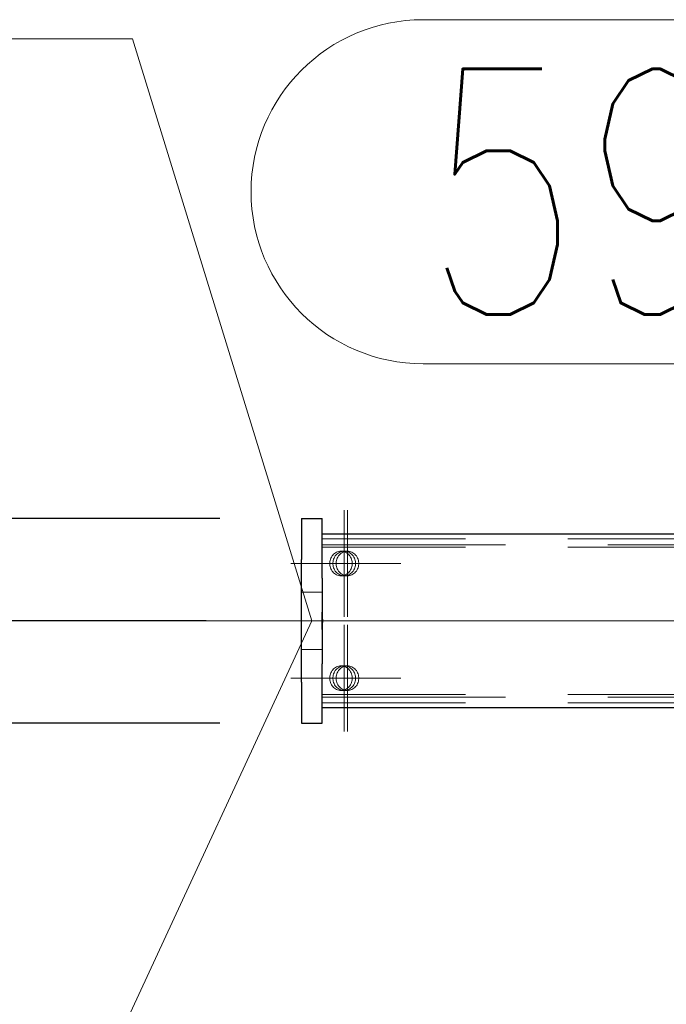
# Model space of a CAD drawing. Header units: millimetres. Extents: x -845 to -83, y 8759 to 9255.
# Tile 167 of 197: x -290.41 to -282.52, y 9000.13 to 9012.15. Entities that reach past the tile are written whole.
import ezdxf

# ---------------------------------------------------------------- set-up
doc = ezdxf.new("R2010")
doc.units = ezdxf.units.MM
doc.header["$LTSCALE"] = 10
doc.linetypes.add('HIDDEN', pattern=[0.375, 0.25, -0.125])
doc.linetypes.add('MITTE', pattern=[2, 1.25, -0.25, 0.25, -0.25])
doc.layers.get('Defpoints').update_dxf_attribs({"color": 1})
for name, color, linetype, lineweight in [('PS_DIM', 4, 'Continuous', 13), ('PS_Hidden', 2, 'HIDDEN', 9), ('PS_Mid', 5, 'MITTE', 15), ('PS_Pos', 1, 'Continuous', 15), ('PS_Shape', 161, 'Continuous', 30), ('PS_SOLID', 7, 'Continuous', 30)]:
    doc.layers.add(name, color=color, linetype=linetype, lineweight=lineweight)
doc.styles.add('simplex', font='simplex.shx', dxfattribs={"width": 0.75})
doc.dimstyles.new('1_20_PRZ', dxfattribs={"dimtxt": 2, "dimasz": 1, "dimexe": 2, "dimexo": 5, "dimgap": 1, "dimtad": 1, "dimdec": 0, "dimlfac": 20, "dimtxsty": 'simplex', "dimblk": 'dimznak', "dimcen": 2, "dimse1": 1, "dimse2": 1, "dimclrd": 256, "dimclrt": 4, "dimadec": 1, "dimazin": 0, "dimtfac": 1, "dimtdec": 0, "dimtix": 1, "dimtmove": 2, "dimatfit": 3, "dimldrblk": 'dim-grot', "dimfxl": 1, "dimarcsym": 0})
doc.dimstyles.new('1_20_SC', dxfattribs={"dimtxt": 2, "dimasz": 1, "dimexe": 1, "dimexo": 1, "dimgap": 1, "dimtad": 1, "dimdec": 0, "dimlfac": 20, "dimtxsty": 'simplex', "dimblk": 'dimznak', "dimcen": 2, "dimclrd": 256, "dimclre": 256, "dimclrt": 4, "dimadec": 1, "dimazin": 0, "dimtfac": 1, "dimtdec": 0, "dimtix": 1, "dimtmove": 2, "dimatfit": 3, "dimldrblk": 'dim-grot', "dimfxl": 1, "dimarcsym": 0})

# ---------------------------------------------------------------- blocks, each defined once
blk = doc.blocks.new('dimznak')
at = {"color": 0}
for points in [[(0, 2), (0, -2)], [(-2, 0), (2, 0)]]:
    blk.add_lwpolyline(points, dxfattribs=at)
at = {"color": 2}
blk.add_lwpolyline([(1, 1), (-1, -1)], dxfattribs=at)
blk = doc.blocks.new('*D183')
at = {"layer": 'Defpoints', "color": 0, "transparency": 16777216}
for p in [(-286.97, 9006.058), (-294.97, 9004.808), (-287.135, 9004.808, -0.974)]:
    blk.add_point(p, dxfattribs=at)
at = {"layer": 'PS_DIM', "lineweight": -2, "transparency": 16777216}
for p, q in [((-294.97, 9007.058), (-294.97, 9008.058)), ((-287.97, 9006.058), (-295.97, 9006.058)), ((-294.97, 9006.058), (-294.97, 9004.808)), ((-288.135, 9004.808), (-295.97, 9004.808)), ((-294.97, 9003.808), (-294.97, 9002.808))]:
    blk.add_line(p, q, dxfattribs=at)
for p, rotation in [((-294.97, 9006.058), 270), ((-294.97, 9004.808), 90)]:
    blk.add_blockref('dimznak', p, dxfattribs=dict(at, rotation=rotation))
at = {"layer": 'PS_DIM', "color": 4, "transparency": 16777216, "insert": (-296.97, 9008.329), "char_height": 2, "attachment_point": 5, "rotation": 90, "style": 'simplex'}
blk.add_mtext('25', dxfattribs=at)
blk = doc.blocks.new('dim-grot')
blk.add_hatch(color=256).paths.add_polyline_path([(0, 0), (-2, 0.5), (-2, -0.5)])
blk.add_lwpolyline([(0, 0), (-2, 0.5), (-2, -0.5), (0, 0)])
blk = doc.blocks.new('*D184')
at = {"layer": 'Defpoints', "color": 0, "transparency": 16777216}
for p in [(-287.135, 9004.808, -0.974), (-294.97, 9003.558), (-286.97, 9003.558)]:
    blk.add_point(p, dxfattribs=at)
at = {"layer": 'PS_DIM', "lineweight": -2, "transparency": 16777216}
for p, q in [((-294.97, 9005.808), (-294.97, 9006.808)), ((-288.135, 9004.808), (-295.97, 9004.808)), ((-294.97, 9004.808), (-294.97, 9003.558)), ((-287.97, 9003.558), (-295.97, 9003.558)), ((-294.97, 9002.558), (-294.97, 9001.558))]:
    blk.add_line(p, q, dxfattribs=at)
for p, rotation in [((-294.97, 9004.808), 270), ((-294.97, 9003.558), 90)]:
    blk.add_blockref('dimznak', p, dxfattribs=dict(at, rotation=rotation))
at = {"layer": 'PS_DIM', "color": 4, "transparency": 16777216, "insert": (-296.97, 9001.787), "char_height": 2, "attachment_point": 5, "rotation": 90, "style": 'simplex'}
blk.add_mtext('25', dxfattribs=at)
blk = doc.blocks.new('*D185')
at = {"layer": 'Defpoints', "color": 0, "transparency": 16777216}
for p in [(-300.524, 9003.748), (-286.72, 9003.748), (-286.72, 9003.558)]:
    blk.add_point(p, dxfattribs=at)
at = {"layer": 'PS_DIM', "lineweight": -2, "transparency": 16777216}
for p, q in [((-300.524, 9004.748), (-300.524, 9005.748)), ((-300.524, 9003.558), (-300.524, 9003.748)), ((-300.524, 9002.558), (-300.524, 9001.558))]:
    blk.add_line(p, q, dxfattribs=at)
for p, rotation in [((-300.524, 9003.748), 270), ((-300.524, 9003.558), 90)]:
    blk.add_blockref('dimznak', p, dxfattribs=dict(at, rotation=rotation))
at = {"layer": 'PS_DIM', "color": 4, "transparency": 16777216, "insert": (-302.524, 9001.941), "char_height": 2, "attachment_point": 5, "rotation": 90, "style": 'simplex'}
blk.add_mtext('4', dxfattribs=at)
blk = doc.blocks.new('*D186')
at = {"layer": 'Defpoints', "color": 0, "transparency": 16777216}
for p in [(-300.524, 9005.868), (-286.72, 9005.868), (-286.72, 9003.748)]:
    blk.add_point(p, dxfattribs=at)
at = {"layer": 'PS_DIM', "lineweight": -2, "transparency": 16777216}
for p, q in [((-300.524, 9006.868), (-300.524, 9007.868)), ((-300.524, 9003.748), (-300.524, 9005.868)), ((-300.524, 9002.748), (-300.524, 9001.748))]:
    blk.add_line(p, q, dxfattribs=at)
for p, rotation in [((-300.524, 9005.868), 270), ((-300.524, 9003.748), 90)]:
    blk.add_blockref('dimznak', p, dxfattribs=dict(at, rotation=rotation))
at = {"layer": 'PS_DIM', "color": 4, "transparency": 16777216, "insert": (-304.878, 9004.808), "char_height": 2, "attachment_point": 5, "rotation": 90, "style": 'simplex'}
blk.add_mtext('42', dxfattribs=at)
blk = doc.blocks.new('*D187')
at = {"layer": 'Defpoints', "color": 0, "transparency": 16777216}
for p in [(-300.524, 9006.058), (-286.72, 9006.058), (-286.72, 9005.868)]:
    blk.add_point(p, dxfattribs=at)
at = {"layer": 'PS_DIM', "lineweight": -2, "transparency": 16777216}
for p, q in [((-300.524, 9007.058), (-300.524, 9008.058)), ((-300.524, 9005.868), (-300.524, 9006.058)), ((-300.524, 9004.868), (-300.524, 9003.868))]:
    blk.add_line(p, q, dxfattribs=at)
for p, rotation in [((-300.524, 9006.058), 270), ((-300.524, 9005.868), 90)]:
    blk.add_blockref('dimznak', p, dxfattribs=dict(at, rotation=rotation))
at = {"layer": 'PS_DIM', "color": 4, "transparency": 16777216, "insert": (-302.524, 9007.674), "char_height": 2, "attachment_point": 5, "rotation": 90, "style": 'simplex'}
blk.add_mtext('4', dxfattribs=at)
blk = doc.blocks.new('*X443')
at = {"layer": 'PS_Hidden', "color": 2, "linetype": 'HIDDEN'}
for p, q in [((-277.472, 9005.808), (-286.72, 9005.808)), ((-239.484, 9005.738), (-286.72, 9005.738)), ((-277.472, 9005.708), (-286.72, 9005.708)), ((-286.557, 9005.639), (-286.569, 9005.631)), ((-286.545, 9005.646), (-286.557, 9005.639)), ((-286.531, 9005.651), (-286.545, 9005.646)), ((-286.518, 9005.655), (-286.531, 9005.651)), ((-286.53, 9005.631), (-286.518, 9005.639)), ((-286.504, 9005.657), (-286.518, 9005.655)), ((-286.518, 9005.639), (-286.505, 9005.646)), ((-286.505, 9005.646), (-286.492, 9005.651)), ((-286.49, 9005.658), (-286.504, 9005.657)), ((-286.492, 9005.651), (-286.479, 9005.655)), ((-286.476, 9005.657), (-286.49, 9005.658)), ((-286.49, 9005.658), (-286.451, 9005.658)), ((-286.49, 9005.631), (-286.478, 9005.639)), ((-286.479, 9005.655), (-286.465, 9005.657)), ((-286.478, 9005.639), (-286.466, 9005.646)), ((-286.462, 9005.655), (-286.476, 9005.657)), ((-286.466, 9005.646), (-286.453, 9005.651)), ((-286.465, 9005.657), (-286.451, 9005.658)), ((-286.449, 9005.651), (-286.462, 9005.655)), ((-286.453, 9005.651), (-286.439, 9005.655)), ((-286.451, 9005.658), (-286.437, 9005.657)), ((-286.451, 9005.658), (-286.411, 9005.658)), ((-286.436, 9005.646), (-286.449, 9005.651)), ((-286.439, 9005.655), (-286.425, 9005.657)), ((-286.437, 9005.657), (-286.423, 9005.655)), ((-286.423, 9005.639), (-286.436, 9005.646)), ((-286.425, 9005.657), (-286.411, 9005.658)), ((-286.423, 9005.655), (-286.409, 9005.651)), ((-286.411, 9005.631), (-286.423, 9005.639)), ((-286.411, 9005.658), (-286.397, 9005.657)), ((-286.409, 9005.651), (-286.396, 9005.646)), ((-286.397, 9005.657), (-286.384, 9005.655)), ((-286.396, 9005.646), (-286.384, 9005.639)), ((-286.384, 9005.655), (-286.37, 9005.651)), ((-286.384, 9005.639), (-286.372, 9005.631)), ((-286.37, 9005.651), (-286.357, 9005.646)), ((-286.357, 9005.646), (-286.344, 9005.639)), ((-286.344, 9005.639), (-286.333, 9005.631)), ((-286.626, 9005.531), (-286.628, 9005.516)), ((-286.628, 9005.516), (-286.628, 9005.5)), ((-286.624, 9005.546), (-286.626, 9005.531)), ((-286.619, 9005.56), (-286.624, 9005.546)), ((-286.614, 9005.574), (-286.619, 9005.56)), ((-286.607, 9005.587), (-286.614, 9005.574)), ((-286.599, 9005.6), (-286.607, 9005.587)), ((-286.59, 9005.611), (-286.599, 9005.6)), ((-286.58, 9005.622), (-286.59, 9005.611)), ((-286.588, 9005.516), (-286.587, 9005.531)), ((-286.588, 9005.5), (-286.588, 9005.516)), ((-286.587, 9005.531), (-286.584, 9005.546)), ((-286.584, 9005.546), (-286.58, 9005.56)), ((-286.569, 9005.631), (-286.58, 9005.622)), ((-286.58, 9005.56), (-286.575, 9005.574)), ((-286.575, 9005.574), (-286.568, 9005.587)), ((-286.568, 9005.587), (-286.56, 9005.6)), ((-286.56, 9005.6), (-286.551, 9005.611)), ((-286.551, 9005.611), (-286.541, 9005.622)), ((-286.549, 9005.516), (-286.548, 9005.531)), ((-286.549, 9005.5), (-286.549, 9005.516)), ((-286.548, 9005.531), (-286.545, 9005.546)), ((-286.545, 9005.546), (-286.541, 9005.56)), ((-286.541, 9005.622), (-286.53, 9005.631)), ((-286.541, 9005.56), (-286.535, 9005.574)), ((-286.535, 9005.574), (-286.528, 9005.587)), ((-286.528, 9005.587), (-286.52, 9005.6)), ((-286.52, 9005.6), (-286.511, 9005.611)), ((-286.511, 9005.611), (-286.501, 9005.622)), ((-286.501, 9005.622), (-286.49, 9005.631)), ((-286.4, 9005.622), (-286.411, 9005.631)), ((-286.39, 9005.611), (-286.4, 9005.622)), ((-286.381, 9005.6), (-286.39, 9005.611)), ((-286.373, 9005.587), (-286.381, 9005.6)), ((-286.366, 9005.574), (-286.373, 9005.587)), ((-286.372, 9005.631), (-286.361, 9005.622)), ((-286.361, 9005.56), (-286.366, 9005.574)), ((-286.361, 9005.622), (-286.351, 9005.611)), ((-286.357, 9005.546), (-286.361, 9005.56)), ((-286.354, 9005.531), (-286.357, 9005.546)), ((-286.352, 9005.516), (-286.354, 9005.531)), ((-286.352, 9005.5), (-286.352, 9005.516)), ((-286.351, 9005.611), (-286.342, 9005.6)), ((-286.342, 9005.6), (-286.334, 9005.587)), ((-286.334, 9005.587), (-286.327, 9005.574)), ((-286.333, 9005.631), (-286.322, 9005.622)), ((-286.327, 9005.574), (-286.321, 9005.56)), ((-286.322, 9005.622), (-286.311, 9005.611)), ((-286.321, 9005.56), (-286.317, 9005.546)), ((-286.317, 9005.546), (-286.314, 9005.531)), ((-286.314, 9005.531), (-286.313, 9005.516)), ((-286.313, 9005.516), (-286.313, 9005.5)), ((-286.311, 9005.611), (-286.302, 9005.6)), ((-286.302, 9005.6), (-286.294, 9005.587)), ((-286.294, 9005.587), (-286.288, 9005.574)), ((-286.288, 9005.574), (-286.282, 9005.56)), ((-286.282, 9005.56), (-286.278, 9005.546)), ((-286.278, 9005.546), (-286.275, 9005.531)), ((-286.275, 9005.531), (-286.274, 9005.516)), ((-286.274, 9005.516), (-286.274, 9005.5)), ((-286.628, 9005.5), (-286.626, 9005.485)), ((-286.626, 9005.485), (-286.624, 9005.47)), ((-286.624, 9005.47), (-286.619, 9005.456)), ((-286.619, 9005.456), (-286.614, 9005.442)), ((-286.614, 9005.442), (-286.607, 9005.429)), ((-286.607, 9005.429), (-286.599, 9005.416)), ((-286.599, 9005.416), (-286.59, 9005.405)), ((-286.59, 9005.405), (-286.58, 9005.394)), ((-286.587, 9005.485), (-286.588, 9005.5)), ((-286.584, 9005.47), (-286.587, 9005.485)), ((-286.58, 9005.456), (-286.584, 9005.47)), ((-286.575, 9005.442), (-286.58, 9005.456)), ((-286.58, 9005.394), (-286.569, 9005.385)), ((-286.568, 9005.429), (-286.575, 9005.442)), ((-286.56, 9005.416), (-286.568, 9005.429)), ((-286.551, 9005.405), (-286.56, 9005.416)), ((-286.541, 9005.394), (-286.551, 9005.405)), ((-286.548, 9005.485), (-286.549, 9005.5)), ((-286.545, 9005.47), (-286.548, 9005.485)), ((-286.541, 9005.456), (-286.545, 9005.47)), ((-286.535, 9005.442), (-286.541, 9005.456)), ((-286.53, 9005.385), (-286.541, 9005.394)), ((-286.528, 9005.429), (-286.535, 9005.442)), ((-286.52, 9005.416), (-286.528, 9005.429)), ((-286.511, 9005.405), (-286.52, 9005.416)), ((-286.501, 9005.394), (-286.511, 9005.405)), ((-286.49, 9005.385), (-286.501, 9005.394)), ((-286.411, 9005.385), (-286.4, 9005.394)), ((-286.4, 9005.394), (-286.39, 9005.405)), ((-286.39, 9005.405), (-286.381, 9005.416)), ((-286.381, 9005.416), (-286.373, 9005.429)), ((-286.373, 9005.429), (-286.366, 9005.442)), ((-286.361, 9005.394), (-286.372, 9005.385)), ((-286.366, 9005.442), (-286.361, 9005.456)), ((-286.361, 9005.456), (-286.357, 9005.47)), ((-286.351, 9005.405), (-286.361, 9005.394)), ((-286.357, 9005.47), (-286.354, 9005.485)), ((-286.354, 9005.485), (-286.352, 9005.5)), ((-286.342, 9005.416), (-286.351, 9005.405)), ((-286.334, 9005.429), (-286.342, 9005.416)), ((-286.327, 9005.442), (-286.334, 9005.429)), ((-286.322, 9005.394), (-286.333, 9005.385)), ((-286.321, 9005.456), (-286.327, 9005.442)), ((-286.311, 9005.405), (-286.322, 9005.394)), ((-286.317, 9005.47), (-286.321, 9005.456)), ((-286.314, 9005.485), (-286.317, 9005.47)), ((-286.313, 9005.5), (-286.314, 9005.485)), ((-286.302, 9005.416), (-286.311, 9005.405)), ((-286.294, 9005.429), (-286.302, 9005.416)), ((-286.288, 9005.442), (-286.294, 9005.429)), ((-286.282, 9005.456), (-286.288, 9005.442)), ((-286.278, 9005.47), (-286.282, 9005.456)), ((-286.275, 9005.485), (-286.278, 9005.47)), ((-286.274, 9005.5), (-286.275, 9005.485)), ((-286.569, 9005.385), (-286.557, 9005.377)), ((-286.557, 9005.377), (-286.545, 9005.37)), ((-286.545, 9005.37), (-286.531, 9005.365)), ((-286.531, 9005.365), (-286.518, 9005.361)), ((-286.518, 9005.377), (-286.53, 9005.385)), ((-286.505, 9005.37), (-286.518, 9005.377)), ((-286.518, 9005.361), (-286.504, 9005.359)), ((-286.492, 9005.365), (-286.505, 9005.37)), ((-286.504, 9005.359), (-286.49, 9005.358)), ((-286.479, 9005.361), (-286.492, 9005.365)), ((-286.478, 9005.377), (-286.49, 9005.385)), ((-286.49, 9005.358), (-286.476, 9005.359)), ((-286.49, 9005.358), (-286.451, 9005.358)), ((-286.465, 9005.359), (-286.479, 9005.361)), ((-286.466, 9005.37), (-286.478, 9005.377)), ((-286.476, 9005.359), (-286.462, 9005.361)), ((-286.453, 9005.365), (-286.466, 9005.37)), ((-286.451, 9005.358), (-286.465, 9005.359)), ((-286.462, 9005.361), (-286.449, 9005.365)), ((-286.439, 9005.361), (-286.453, 9005.365)), ((-286.437, 9005.359), (-286.451, 9005.358)), ((-286.451, 9005.358), (-286.411, 9005.358)), ((-286.449, 9005.365), (-286.436, 9005.37)), ((-286.425, 9005.359), (-286.439, 9005.361)), ((-286.423, 9005.361), (-286.437, 9005.359)), ((-286.436, 9005.37), (-286.423, 9005.377)), ((-286.411, 9005.358), (-286.425, 9005.359)), ((-286.423, 9005.377), (-286.411, 9005.385)), ((-286.409, 9005.365), (-286.423, 9005.361)), ((-286.397, 9005.359), (-286.411, 9005.358)), ((-286.396, 9005.37), (-286.409, 9005.365)), ((-286.384, 9005.361), (-286.397, 9005.359)), ((-286.384, 9005.377), (-286.396, 9005.37)), ((-286.372, 9005.385), (-286.384, 9005.377)), ((-286.37, 9005.365), (-286.384, 9005.361)), ((-286.357, 9005.37), (-286.37, 9005.365)), ((-286.344, 9005.377), (-286.357, 9005.37)), ((-286.333, 9005.385), (-286.344, 9005.377)), ((-286.97, 9005.158), (-286.72, 9005.158)), ((-286.97, 9004.458), (-286.72, 9004.458)), ((-286.599, 9004.2), (-286.607, 9004.187)), ((-286.59, 9004.211), (-286.599, 9004.2)), ((-286.58, 9004.222), (-286.59, 9004.211)), ((-286.569, 9004.231), (-286.58, 9004.222)), ((-286.557, 9004.239), (-286.569, 9004.231)), ((-286.568, 9004.187), (-286.56, 9004.2)), ((-286.56, 9004.2), (-286.551, 9004.211)), ((-286.545, 9004.246), (-286.557, 9004.239)), ((-286.551, 9004.211), (-286.541, 9004.222)), ((-286.531, 9004.251), (-286.545, 9004.246)), ((-286.541, 9004.222), (-286.53, 9004.231)), ((-286.518, 9004.255), (-286.531, 9004.251)), ((-286.53, 9004.231), (-286.518, 9004.239)), ((-286.528, 9004.187), (-286.52, 9004.2)), ((-286.52, 9004.2), (-286.511, 9004.211)), ((-286.504, 9004.257), (-286.518, 9004.255)), ((-286.518, 9004.239), (-286.505, 9004.246)), ((-286.511, 9004.211), (-286.501, 9004.222)), ((-286.505, 9004.246), (-286.492, 9004.251)), ((-286.49, 9004.258), (-286.504, 9004.257)), ((-286.501, 9004.222), (-286.49, 9004.231)), ((-286.492, 9004.251), (-286.479, 9004.255)), ((-286.476, 9004.257), (-286.49, 9004.258)), ((-286.49, 9004.258), (-286.451, 9004.258)), ((-286.49, 9004.231), (-286.478, 9004.239)), ((-286.479, 9004.255), (-286.465, 9004.257)), ((-286.478, 9004.239), (-286.466, 9004.246)), ((-286.462, 9004.255), (-286.476, 9004.257)), ((-286.466, 9004.246), (-286.453, 9004.251)), ((-286.465, 9004.257), (-286.451, 9004.258)), ((-286.449, 9004.251), (-286.462, 9004.255)), ((-286.453, 9004.251), (-286.439, 9004.255)), ((-286.451, 9004.258), (-286.437, 9004.257)), ((-286.451, 9004.258), (-286.411, 9004.258)), ((-286.436, 9004.246), (-286.449, 9004.251)), ((-286.439, 9004.255), (-286.425, 9004.257)), ((-286.437, 9004.257), (-286.423, 9004.255)), ((-286.423, 9004.239), (-286.436, 9004.246)), ((-286.425, 9004.257), (-286.411, 9004.258)), ((-286.423, 9004.255), (-286.409, 9004.251)), ((-286.411, 9004.231), (-286.423, 9004.239)), ((-286.411, 9004.258), (-286.397, 9004.257)), ((-286.4, 9004.222), (-286.411, 9004.231)), ((-286.409, 9004.251), (-286.396, 9004.246)), ((-286.39, 9004.211), (-286.4, 9004.222)), ((-286.397, 9004.257), (-286.384, 9004.255)), ((-286.396, 9004.246), (-286.384, 9004.239)), ((-286.381, 9004.2), (-286.39, 9004.211)), ((-286.384, 9004.255), (-286.37, 9004.251)), ((-286.384, 9004.239), (-286.372, 9004.231)), ((-286.373, 9004.187), (-286.381, 9004.2)), ((-286.372, 9004.231), (-286.361, 9004.222)), ((-286.37, 9004.251), (-286.357, 9004.246)), ((-286.361, 9004.222), (-286.351, 9004.211)), ((-286.357, 9004.246), (-286.344, 9004.239)), ((-286.351, 9004.211), (-286.342, 9004.2)), ((-286.344, 9004.239), (-286.333, 9004.231)), ((-286.342, 9004.2), (-286.334, 9004.187)), ((-286.333, 9004.231), (-286.322, 9004.222)), ((-286.322, 9004.222), (-286.311, 9004.211)), ((-286.311, 9004.211), (-286.302, 9004.2)), ((-286.302, 9004.2), (-286.294, 9004.187)), ((-286.626, 9004.131), (-286.628, 9004.116)), ((-286.628, 9004.116), (-286.628, 9004.1)), ((-286.628, 9004.1), (-286.626, 9004.085)), ((-286.624, 9004.146), (-286.626, 9004.131)), ((-286.626, 9004.085), (-286.624, 9004.07)), ((-286.619, 9004.16), (-286.624, 9004.146)), ((-286.614, 9004.174), (-286.619, 9004.16)), ((-286.607, 9004.187), (-286.614, 9004.174)), ((-286.588, 9004.116), (-286.587, 9004.131)), ((-286.588, 9004.1), (-286.588, 9004.116)), ((-286.587, 9004.085), (-286.588, 9004.1)), ((-286.587, 9004.131), (-286.584, 9004.146)), ((-286.584, 9004.07), (-286.587, 9004.085)), ((-286.584, 9004.146), (-286.58, 9004.16)), ((-286.58, 9004.16), (-286.575, 9004.174)), ((-286.575, 9004.174), (-286.568, 9004.187)), ((-286.549, 9004.116), (-286.548, 9004.131)), ((-286.549, 9004.1), (-286.549, 9004.116)), ((-286.548, 9004.085), (-286.549, 9004.1)), ((-286.548, 9004.131), (-286.545, 9004.146)), ((-286.545, 9004.07), (-286.548, 9004.085)), ((-286.545, 9004.146), (-286.541, 9004.16)), ((-286.541, 9004.16), (-286.535, 9004.174)), ((-286.535, 9004.174), (-286.528, 9004.187)), ((-286.366, 9004.174), (-286.373, 9004.187)), ((-286.361, 9004.16), (-286.366, 9004.174)), ((-286.357, 9004.146), (-286.361, 9004.16)), ((-286.354, 9004.131), (-286.357, 9004.146)), ((-286.357, 9004.07), (-286.354, 9004.085)), ((-286.352, 9004.116), (-286.354, 9004.131)), ((-286.354, 9004.085), (-286.352, 9004.1)), ((-286.352, 9004.1), (-286.352, 9004.116)), ((-286.334, 9004.187), (-286.327, 9004.174)), ((-286.327, 9004.174), (-286.321, 9004.16)), ((-286.321, 9004.16), (-286.317, 9004.146)), ((-286.317, 9004.146), (-286.314, 9004.131)), ((-286.314, 9004.085), (-286.317, 9004.07)), ((-286.314, 9004.131), (-286.313, 9004.116)), ((-286.313, 9004.1), (-286.314, 9004.085)), ((-286.313, 9004.116), (-286.313, 9004.1)), ((-286.294, 9004.187), (-286.288, 9004.174)), ((-286.288, 9004.174), (-286.282, 9004.16)), ((-286.282, 9004.16), (-286.278, 9004.146)), ((-286.278, 9004.146), (-286.275, 9004.131)), ((-286.275, 9004.085), (-286.278, 9004.07)), ((-286.275, 9004.131), (-286.274, 9004.116)), ((-286.274, 9004.1), (-286.275, 9004.085)), ((-286.274, 9004.116), (-286.274, 9004.1)), ((-286.624, 9004.07), (-286.619, 9004.056)), ((-286.619, 9004.056), (-286.614, 9004.042)), ((-286.614, 9004.042), (-286.607, 9004.029)), ((-286.607, 9004.029), (-286.599, 9004.016)), ((-286.599, 9004.016), (-286.59, 9004.005)), ((-286.59, 9004.005), (-286.58, 9003.994)), ((-286.58, 9004.056), (-286.584, 9004.07)), ((-286.575, 9004.042), (-286.58, 9004.056)), ((-286.58, 9003.994), (-286.569, 9003.985)), ((-286.568, 9004.029), (-286.575, 9004.042)), ((-286.569, 9003.985), (-286.557, 9003.977)), ((-286.56, 9004.016), (-286.568, 9004.029)), ((-286.551, 9004.005), (-286.56, 9004.016)), ((-286.557, 9003.977), (-286.545, 9003.97)), ((-286.541, 9003.994), (-286.551, 9004.005)), ((-286.541, 9004.056), (-286.545, 9004.07)), ((-286.545, 9003.97), (-286.531, 9003.965)), ((-286.535, 9004.042), (-286.541, 9004.056)), ((-286.53, 9003.985), (-286.541, 9003.994)), ((-286.528, 9004.029), (-286.535, 9004.042)), ((-286.531, 9003.965), (-286.518, 9003.961)), ((-286.518, 9003.977), (-286.53, 9003.985)), ((-286.52, 9004.016), (-286.528, 9004.029)), ((-286.511, 9004.005), (-286.52, 9004.016)), ((-286.505, 9003.97), (-286.518, 9003.977)), ((-286.518, 9003.961), (-286.504, 9003.959)), ((-286.501, 9003.994), (-286.511, 9004.005)), ((-286.492, 9003.965), (-286.505, 9003.97)), ((-286.504, 9003.959), (-286.49, 9003.958)), ((-286.49, 9003.985), (-286.501, 9003.994)), ((-286.479, 9003.961), (-286.492, 9003.965)), ((-286.478, 9003.977), (-286.49, 9003.985)), ((-286.49, 9003.958), (-286.476, 9003.959)), ((-286.49, 9003.958), (-286.451, 9003.958)), ((-286.465, 9003.959), (-286.479, 9003.961)), ((-286.466, 9003.97), (-286.478, 9003.977)), ((-286.476, 9003.959), (-286.462, 9003.961)), ((-286.453, 9003.965), (-286.466, 9003.97)), ((-286.451, 9003.958), (-286.465, 9003.959)), ((-286.462, 9003.961), (-286.449, 9003.965)), ((-286.439, 9003.961), (-286.453, 9003.965)), ((-286.437, 9003.959), (-286.451, 9003.958)), ((-286.451, 9003.958), (-286.411, 9003.958)), ((-286.449, 9003.965), (-286.436, 9003.97)), ((-286.425, 9003.959), (-286.439, 9003.961)), ((-286.423, 9003.961), (-286.437, 9003.959)), ((-286.436, 9003.97), (-286.423, 9003.977)), ((-286.411, 9003.958), (-286.425, 9003.959)), ((-286.423, 9003.977), (-286.411, 9003.985)), ((-286.409, 9003.965), (-286.423, 9003.961)), ((-286.411, 9003.985), (-286.4, 9003.994)), ((-286.397, 9003.959), (-286.411, 9003.958)), ((-286.396, 9003.97), (-286.409, 9003.965)), ((-286.4, 9003.994), (-286.39, 9004.005)), ((-286.384, 9003.961), (-286.397, 9003.959)), ((-286.384, 9003.977), (-286.396, 9003.97)), ((-286.39, 9004.005), (-286.381, 9004.016)), ((-286.372, 9003.985), (-286.384, 9003.977)), ((-286.37, 9003.965), (-286.384, 9003.961)), ((-286.381, 9004.016), (-286.373, 9004.029)), ((-286.373, 9004.029), (-286.366, 9004.042)), ((-286.361, 9003.994), (-286.372, 9003.985)), ((-286.357, 9003.97), (-286.37, 9003.965)), ((-286.366, 9004.042), (-286.361, 9004.056)), ((-286.361, 9004.056), (-286.357, 9004.07)), ((-286.351, 9004.005), (-286.361, 9003.994)), ((-286.344, 9003.977), (-286.357, 9003.97)), ((-286.342, 9004.016), (-286.351, 9004.005)), ((-286.333, 9003.985), (-286.344, 9003.977)), ((-286.334, 9004.029), (-286.342, 9004.016)), ((-286.327, 9004.042), (-286.334, 9004.029)), ((-286.322, 9003.994), (-286.333, 9003.985)), ((-286.321, 9004.056), (-286.327, 9004.042)), ((-286.311, 9004.005), (-286.322, 9003.994)), ((-286.317, 9004.07), (-286.321, 9004.056)), ((-286.302, 9004.016), (-286.311, 9004.005)), ((-286.294, 9004.029), (-286.302, 9004.016)), ((-286.288, 9004.042), (-286.294, 9004.029)), ((-286.282, 9004.056), (-286.288, 9004.042)), ((-286.278, 9004.07), (-286.282, 9004.056)), ((-277.472, 9003.908), (-286.72, 9003.908)), ((-239.484, 9003.878), (-286.72, 9003.878)), ((-277.472, 9003.808), (-286.72, 9003.808))]:
    blk.add_line(p, q, dxfattribs=at)
at = {"layer": 'PS_Mid', "color": 5, "linetype": 'MITTE'}
for p, q in [((-286.451, 9006.158), (-286.451, 9004.858)), ((-286.411, 9006.158), (-286.411, 9004.858)), ((-285.801, 9005.508), (-287.101, 9005.508)), ((-285.761, 9005.508), (-287.061, 9005.508)), ((-237.186, 9004.808), (-289.433, 9004.808)), ((-254.826, 9004.808), (-289.214, 9004.808)), ((-286.22, 9004.808), (-287.47, 9004.808)), ((-286.22, 9004.808), (-287.47, 9004.808)), ((-286.451, 9004.758), (-286.451, 9003.458)), ((-286.411, 9004.758), (-286.411, 9003.458)), ((-285.801, 9004.108), (-287.101, 9004.108)), ((-285.761, 9004.108), (-287.061, 9004.108))]:
    blk.add_line(p, q, dxfattribs=at)
at = {"layer": 'PS_SOLID', "color": 7, "linetype": 'Continuous'}
for p, q in [((-286.97, 9006.058), (-286.97, 9005.558)), ((-286.97, 9006.058), (-286.72, 9006.058)), ((-286.72, 9005.558), (-286.72, 9006.058)), ((-239.484, 9005.868), (-286.72, 9005.868)), ((-286.97, 9004.058), (-286.97, 9005.558)), ((-286.72, 9005.331), (-286.72, 9005.558)), ((-286.72, 9005.331), (-286.72, 9004.915)), ((-286.72, 9004.915), (-286.719, 9004.912)), ((-286.72, 9004.701), (-286.72, 9004.915)), ((-286.719, 9004.912), (-286.719, 9004.908)), ((-286.719, 9004.908), (-286.719, 9004.905)), ((-286.719, 9004.905), (-286.719, 9004.901)), ((-286.719, 9004.901), (-286.719, 9004.898)), ((-286.719, 9004.898), (-286.719, 9004.894)), ((-286.719, 9004.894), (-286.719, 9004.891)), ((-286.719, 9004.891), (-286.719, 9004.888)), ((-286.719, 9004.888), (-286.718, 9004.884)), ((-286.718, 9004.884), (-286.718, 9004.881)), ((-286.718, 9004.881), (-286.718, 9004.877)), ((-286.718, 9004.877), (-286.718, 9004.874)), ((-286.718, 9004.874), (-286.718, 9004.87)), ((-286.718, 9004.87), (-286.718, 9004.867)), ((-286.718, 9004.867), (-286.718, 9004.863)), ((-286.718, 9004.863), (-286.718, 9004.86)), ((-286.718, 9004.86), (-286.718, 9004.856)), ((-286.718, 9004.856), (-286.718, 9004.853)), ((-286.718, 9004.853), (-286.718, 9004.849)), ((-286.718, 9004.849), (-286.718, 9004.846)), ((-286.718, 9004.846), (-286.718, 9004.843)), ((-286.718, 9004.843), (-286.718, 9004.839)), ((-286.718, 9004.839), (-286.718, 9004.836)), ((-286.718, 9004.836), (-286.718, 9004.832)), ((-286.718, 9004.832), (-286.717, 9004.829)), ((-286.717, 9004.829), (-286.717, 9004.825)), ((-286.717, 9004.825), (-286.717, 9004.822)), ((-286.717, 9004.822), (-286.717, 9004.818)), ((-286.717, 9004.818), (-286.717, 9004.815)), ((-286.717, 9004.815), (-286.717, 9004.811)), ((-286.717, 9004.811), (-286.717, 9004.808)), ((-286.717, 9004.808), (-286.717, 9004.804)), ((-286.717, 9004.804), (-286.717, 9004.801)), ((-286.717, 9004.801), (-286.717, 9004.798)), ((-286.717, 9004.798), (-286.717, 9004.794)), ((-286.717, 9004.794), (-286.717, 9004.791)), ((-286.719, 9004.704), (-286.72, 9004.701)), ((-286.72, 9004.701), (-286.72, 9004.285)), ((-286.718, 9004.732), (-286.719, 9004.728)), ((-286.719, 9004.728), (-286.719, 9004.725)), ((-286.719, 9004.725), (-286.719, 9004.721)), ((-286.719, 9004.721), (-286.719, 9004.718)), ((-286.719, 9004.718), (-286.719, 9004.714)), ((-286.719, 9004.714), (-286.719, 9004.711)), ((-286.719, 9004.711), (-286.719, 9004.708)), ((-286.719, 9004.708), (-286.719, 9004.704)), ((-286.717, 9004.787), (-286.718, 9004.784)), ((-286.718, 9004.784), (-286.718, 9004.78)), ((-286.718, 9004.78), (-286.718, 9004.777)), ((-286.718, 9004.777), (-286.718, 9004.773)), ((-286.718, 9004.773), (-286.718, 9004.77)), ((-286.718, 9004.77), (-286.718, 9004.766)), ((-286.718, 9004.766), (-286.718, 9004.763)), ((-286.718, 9004.763), (-286.718, 9004.759)), ((-286.718, 9004.759), (-286.718, 9004.756)), ((-286.718, 9004.756), (-286.718, 9004.753)), ((-286.718, 9004.753), (-286.718, 9004.749)), ((-286.718, 9004.749), (-286.718, 9004.746)), ((-286.718, 9004.746), (-286.718, 9004.742)), ((-286.718, 9004.742), (-286.718, 9004.739)), ((-286.718, 9004.739), (-286.718, 9004.735)), ((-286.718, 9004.735), (-286.718, 9004.732)), ((-286.717, 9004.791), (-286.717, 9004.787)), ((-286.72, 9004.058), (-286.72, 9004.285)), ((-286.97, 9004.058), (-286.97, 9003.558)), ((-286.72, 9003.558), (-286.72, 9004.058)), ((-239.484, 9003.748), (-286.72, 9003.748)), ((-286.97, 9003.558), (-286.72, 9003.558))]:
    blk.add_line(p, q, dxfattribs=at)
blk = doc.blocks.new('*X458')
at = {"color": 1}
for p, q in [((-285.487, 9012.147), (-279.808, 9012.147)), ((-277.708, 9010.047), (-272.708, 9010.047)), ((-272.013, 9004.808), (-272.708, 9010.047)), ((-285.487, 9007.947), (-279.808, 9007.947))]:
    blk.add_line(p, q, dxfattribs=at)
for centre, start, end in [((-285.487, 9010.047), 90, 270), ((-279.808, 9010.047), 270, 90)]:
    blk.add_arc(centre, 2.1, start, end, dxfattribs=at)
at = {"color": 30, "style": 'simplex', "width": 0.75}
blk.add_text('596', height=3, dxfattribs=at).set_placement((-285.487, 9008.547))
blk = doc.blocks.new('*X462')
at = {"color": 1}
for p, q in [((-277.172, 9004.808), (-275.193, 8995.998)), ((-287.971, 8998.098), (-282.293, 8998.098)), ((-280.193, 8995.998), (-275.193, 8995.998)), ((-287.971, 8993.898), (-282.293, 8993.898))]:
    blk.add_line(p, q, dxfattribs=at)
for centre, start, end in [((-287.971, 8995.998), 90, 270), ((-282.293, 8995.998), 270, 90)]:
    blk.add_arc(centre, 2.1, start, end, dxfattribs=at)
at = {"color": 30, "style": 'simplex', "width": 0.75}
blk.add_text('589', height=3, dxfattribs=at).set_placement((-287.971, 8994.498))
blk = doc.blocks.new('*X463')
at = {"color": 1}
blk.add_line((-286.845, 9004.808), (-289.964, 8998.071), dxfattribs=at)
blk = doc.blocks.new('*X464')
at = {"color": 1}
for p in [(-294.033, 9011.914), (-286.845, 9004.808)]:
    blk.add_line(p, (-289.033, 9011.914), dxfattribs=at)

msp = doc.modelspace()

# ---------------------------------------------------------------- block references
at = {"layer": 'PS_Pos'}
for name in ['*X464', '*X458', '*X463', '*X462']:
    msp.add_blockref(name, (0, 0), dxfattribs=at)
at = {"layer": 'PS_Shape', "color": 31}
msp.add_blockref('*X443', (0, 0), dxfattribs=at)

# ---------------------------------------------------------------- dimensions: what is measured, and where the dimension line sits
at = {"layer": 'PS_DIM'}
for base, p1, p2, dimstyle, picture, middle in [((-294.97, 9004.808), (-286.97, 9006.058), (-287.135, 9004.808, -0.974), '1_20_SC', '*D183', (-296.97, 9008.329)), ((-300.524, 9006.058), (-286.72, 9005.868), (-286.72, 9006.058), '1_20_PRZ', '*D187', (-302.524, 9007.674)), ((-300.524, 9005.868), (-286.72, 9003.748), (-286.72, 9005.868), '1_20_PRZ', '*D186', (-304.878, 9004.808)), ((-294.97, 9003.558), (-287.135, 9004.808, -0.974), (-286.97, 9003.558), '1_20_SC', '*D184', (-296.97, 9001.787)), ((-300.524, 9003.748), (-286.72, 9003.558), (-286.72, 9003.748), '1_20_PRZ', '*D185', (-302.524, 9001.941))]:
    dim = msp.add_linear_dim(base=base, p1=p1, p2=p2, angle=90, dimstyle=dimstyle, dxfattribs=at)
    dim.commit()
    dim.dimension.update_dxf_attribs({"geometry": picture, "text_midpoint": middle, "dimtype": 128})

doc.saveas('drawing.dxf')
